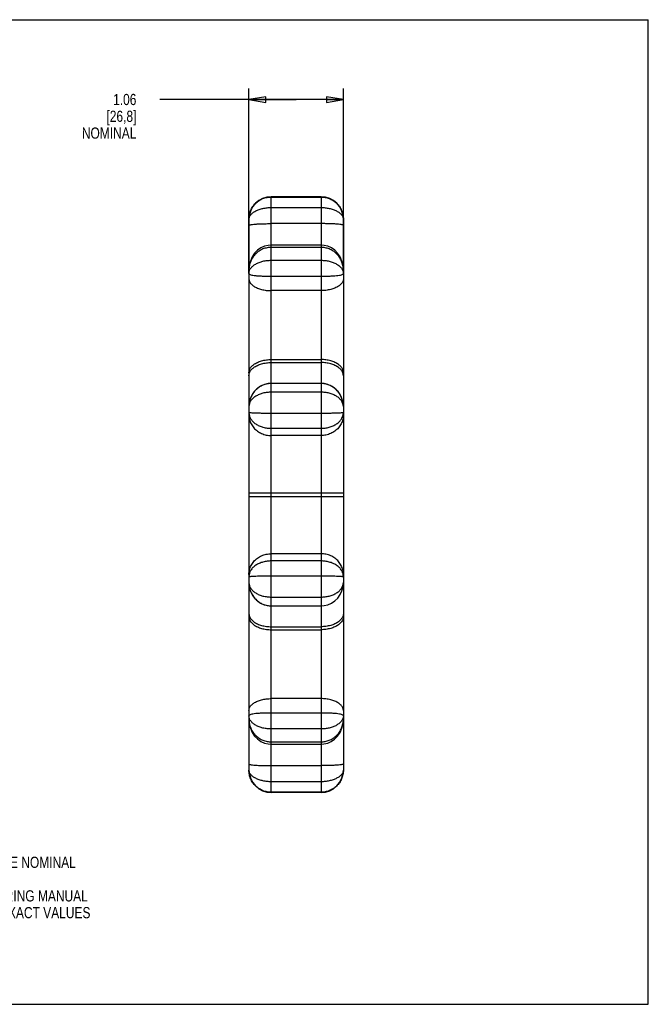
# Model space of a CAD drawing. Header units: inches. Extents: x 0 to 17, y 0 to 11.
# Tile 2 of 2: x 10 to 17, y 0 to 11. Entities that reach past the tile are written whole.
import ezdxf

# ---------------------------------------------------------------- set-up
doc = ezdxf.new("R2010")
doc.units = ezdxf.units.IN
doc.header["$LTSCALE"] = 0.935
doc.header["$MEASUREMENT"] = 0
doc.layers.get('0').update_dxf_attribs({"linetype": 'CONTINUOUS'})
doc.styles.get("Standard").update_dxf_attribs({"font": 'txt', "width": 0.8})
doc.dimstyles.new('DIMSTYLE_1', dxfattribs={"dimtxt": 0.125, "dimasz": 0.1875, "dimexe": 0.18, "dimexo": 0.0625, "dimgap": 0.09, "dimtad": 0, "dimtih": 1, "dimtoh": 1, "dimzin": 4, "dimdsep": 46, "dimtxsty": 'STANDARD', "dimblk": 'CLOSED', "dimblk1": 'CLOSED', "dimblk2": 'CLOSED', "dimcen": 0.09, "dimadec": 0, "dimazin": 0, "dimtp": 0.01, "dimtm": 0.01, "dimtfac": 1, "dimtofl": 0, "dimtmove": 0, "dimatfit": 3, "dimldrblk": 'CLOSED', "dimfxl": 1, "dimtolj": 1, "dimtzin": 4, "dimarcsym": 0})

# ---------------------------------------------------------------- blocks, each defined once
blk = doc.blocks.new('_CLOSED')
at = {"color": 0, "linetype": 'BYBLOCK'}
for p, q in [((0, 0), (-1, 0.167)), ((-1, 0.167), (-1, -0.167)), ((-1, -0.167), (0, 0)), ((-1, 0), (0, 0))]:
    blk.add_line(p, q, dxfattribs=at)
blk = doc.blocks.new('*D2')
at = {"color": 3, "linetype": 'CONTINUOUS'}
for p, q in [((12.539, 8.167), (12.539, 10.233)), ((13.594, 8.167), (13.594, 10.233)), ((13.066, 10.108), (11.544, 10.108)), ((12.539, 10.108), (13.066, 10.108)), ((13.594, 10.108), (13.066, 10.108))]:
    blk.add_line(p, q, dxfattribs=at)
at = {"color": 3, "linetype": 'CONTINUOUS', "xscale": 0.1875, "yscale": 0.1875, "zscale": 0.1875, "rotation": 180}
blk.add_blockref('_CLOSED', (12.539, 10.108), dxfattribs=at)
at = {"color": 3, "linetype": 'CONTINUOUS', "xscale": 0.1875, "yscale": 0.1875, "zscale": 0.1875}
blk.add_blockref('_CLOSED', (13.594, 10.108), dxfattribs=at)
at = {"color": 3, "linetype": 'CONTINUOUS', "insert": (11.282, 10.171), "char_height": 0.125, "width": 0.7, "attachment_point": 3, "line_spacing_factor": 0.9}
blk.add_mtext('1.06\\P[26,8]\\PNOMINAL', dxfattribs=at)

msp = doc.modelspace()

# ---------------------------------------------------------------- linework, layer by layer
at = {"color": 7, "linetype": 'CONTINUOUS'}
for p, q in [((0, 11), (17, 11)), ((17, 0), (17, 11)), ((12.789, 2.366), (12.789, 9.022)), ((13.344, 9.022), (12.789, 9.022)), ((13.344, 9.022), (13.344, 2.366)), ((12.789, 9.019), (13.344, 9.019)), ((12.789, 8.902), (13.344, 8.902)), ((12.539, 8.771), (12.539, 2.617)), ((13.344, 8.722), (12.789, 8.722)), ((13.594, 8.772), (13.594, 2.617)), ((13.344, 8.482), (12.789, 8.482)), ((13.344, 8.456), (12.789, 8.456)), ((12.789, 8.312), (13.344, 8.312)), ((12.789, 8.134), (13.344, 8.134)), ((13.344, 7.973), (12.789, 7.973)), ((12.789, 7.203), (13.344, 7.203)), ((12.789, 7.17), (13.344, 7.17)), ((13.344, 6.937), (12.789, 6.937)), ((13.344, 6.838), (12.789, 6.838)), ((12.539, 6.613), (12.539, 6.613)), ((12.789, 6.605), (13.344, 6.605)), ((12.789, 6.435), (13.344, 6.435)), ((13.344, 6.354), (12.789, 6.354)), ((12.539, 5.715), (13.594, 5.715)), ((12.539, 5.673), (13.594, 5.673)), ((13.344, 5.034), (12.789, 5.034)), ((13.344, 4.953), (12.789, 4.953)), ((13.344, 4.783), (12.789, 4.783)), ((13.594, 4.775), (13.594, 4.775)), ((12.789, 4.55), (13.344, 4.55)), ((12.789, 4.451), (13.344, 4.451)), ((12.789, 4.218), (13.344, 4.218)), ((12.789, 4.185), (13.344, 4.185)), ((13.344, 3.415), (12.789, 3.415)), ((13.344, 3.254), (12.789, 3.254)), ((13.344, 3.076), (12.789, 3.076)), ((12.789, 2.932), (13.344, 2.932)), ((12.789, 2.906), (13.344, 2.906)), ((13.344, 2.666), (12.789, 2.666)), ((13.344, 2.486), (12.789, 2.486)), ((13.344, 2.369), (12.789, 2.369)), ((13.344, 2.366), (12.789, 2.366)), ((0, 0), (17, 0))]:
    msp.add_line(p, q, dxfattribs=at)
for points in [[(12.789, 8.482), (12.755, 8.479), (12.713, 8.469), (12.673, 8.451), (12.636, 8.425), (12.603, 8.391), (12.576, 8.351), (12.555, 8.304), (12.542, 8.252), (12.539, 8.203)], [(13.594, 8.203), (13.59, 8.252), (13.577, 8.304), (13.557, 8.35), (13.53, 8.391), (13.497, 8.425), (13.46, 8.451), (13.42, 8.469), (13.378, 8.479), (13.344, 8.482)], [(12.789, 6.937), (12.753, 6.934), (12.711, 6.924), (12.67, 6.906), (12.633, 6.881), (12.601, 6.849), (12.574, 6.811), (12.554, 6.768), (12.542, 6.721), (12.539, 6.678)], [(13.594, 6.678), (13.59, 6.72), (13.578, 6.767), (13.559, 6.811), (13.532, 6.849), (13.5, 6.881), (13.463, 6.906), (13.422, 6.924), (13.38, 6.934), (13.344, 6.937)], [(12.539, 4.71), (12.542, 4.668), (12.554, 4.621), (12.574, 4.577), (12.6, 4.539), (12.633, 4.508), (12.67, 4.482), (12.71, 4.464), (12.753, 4.454), (12.789, 4.451)], [(13.344, 4.451), (13.379, 4.454), (13.422, 4.464), (13.462, 4.482), (13.499, 4.507), (13.532, 4.539), (13.558, 4.577), (13.578, 4.62), (13.59, 4.667), (13.594, 4.712)], [(12.539, 3.185), (12.542, 3.136), (12.555, 3.085), (12.575, 3.038), (12.603, 2.997), (12.636, 2.964), (12.673, 2.937), (12.712, 2.919), (12.754, 2.909), (12.789, 2.906)], [(13.344, 2.906), (13.377, 2.909), (13.419, 2.919), (13.459, 2.937), (13.496, 2.963), (13.529, 2.997), (13.557, 3.037), (13.577, 3.084), (13.59, 3.136), (13.594, 3.185)]]:
    msp.add_lwpolyline(points, dxfattribs=at)
for centre, radius, start, end in [((12.789, 8.772), 0.25, 90, 180), ((13.344, 8.772), 0.25, 360, 90), ((12.64, 6.677), 0.101, 179.5242, 179.9697), ((13.492, 6.677), 0.102, 0.0477, 0.5012), ((13.455, 4.775), 0.139, 0.0436, 11.4909), ((12.64, 4.711), 0.102, 180.0477, 180.5012), ((13.492, 4.711), 0.101, 359.7317, 359.9698), ((12.789, 2.616), 0.25, 180, 270), ((13.344, 2.616), 0.25, 270, 0)]:
    msp.add_arc(centre, radius, start, end, dxfattribs=at)
for points, knots in [([(12.539, 8.772), (12.539, 8.788), (12.542, 8.822), (12.557, 8.87), (12.581, 8.913), (12.614, 8.951), (12.652, 8.981), (12.695, 9.003), (12.741, 9.016), (12.773, 9.019), (12.789, 9.019)], [0, 0, 0, 0, 0.128805, 0.256823, 0.383775, 0.509279, 0.633686, 0.757008, 0.879047, 1, 1, 1, 1]), ([(13.344, 9.019), (13.359, 9.019), (13.391, 9.016), (13.437, 9.003), (13.48, 8.981), (13.519, 8.951), (13.551, 8.913), (13.575, 8.87), (13.59, 8.822), (13.594, 8.788), (13.594, 8.772)], [0, 0, 0, 0, 0.120953, 0.242992, 0.366313, 0.49072, 0.616224, 0.743176, 0.871193, 1, 1, 1, 1]), ([(12.539, 8.772), (12.539, 8.78), (12.543, 8.798), (12.559, 8.823), (12.583, 8.845), (12.616, 8.865), (12.654, 8.881), (12.696, 8.893), (12.742, 8.9), (12.773, 8.902), (12.789, 8.902)], [0, 0, 0, 0, 0.082629, 0.176603, 0.285596, 0.409388, 0.546156, 0.69274, 0.845205, 1, 1, 1, 1]), ([(13.344, 8.902), (13.359, 8.902), (13.391, 8.9), (13.436, 8.893), (13.479, 8.881), (13.517, 8.865), (13.549, 8.845), (13.574, 8.823), (13.59, 8.798), (13.594, 8.78), (13.594, 8.771)], [0, 0, 0, 0, 0.154773, 0.307218, 0.45378, 0.59053, 0.714304, 0.823282, 0.917243, 1, 1, 1, 1]), ([(12.539, 8.704), (12.539, 8.706), (12.55, 8.709), (12.566, 8.712), (12.597, 8.715), (12.635, 8.718), (12.682, 8.72), (12.734, 8.721), (12.77, 8.722), (12.789, 8.722)], [0, 0, 0, 0, 0.029579, 0.104524, 0.223525, 0.381056, 0.569393, 0.77919, 1, 1, 1, 1]), ([(13.594, 8.704), (13.594, 8.706), (13.582, 8.709), (13.566, 8.712), (13.536, 8.715), (13.497, 8.718), (13.45, 8.72), (13.398, 8.721), (13.362, 8.722), (13.344, 8.722)], [0, 0, 0, 0, 0.029579, 0.104524, 0.223525, 0.381056, 0.569393, 0.77919, 1, 1, 1, 1]), ([(12.789, 8.456), (12.773, 8.456), (12.741, 8.453), (12.695, 8.44), (12.652, 8.417), (12.614, 8.386), (12.581, 8.348), (12.557, 8.303), (12.542, 8.255), (12.539, 8.22), (12.539, 8.203)], [0, 0, 0, 0, 0.119776, 0.240821, 0.363501, 0.487721, 0.613527, 0.741188, 0.870206, 1, 1, 1, 1]), ([(13.594, 8.203), (13.594, 8.22), (13.59, 8.255), (13.575, 8.303), (13.551, 8.348), (13.519, 8.386), (13.48, 8.417), (13.437, 8.44), (13.391, 8.453), (13.359, 8.456), (13.344, 8.456)], [0, 0, 0, 0, 0.129855, 0.258864, 0.386516, 0.512314, 0.636524, 0.759196, 0.880232, 1, 1, 1, 1]), ([(12.544, 8.194), (12.547, 8.204), (12.558, 8.224), (12.583, 8.25), (12.615, 8.272), (12.653, 8.29), (12.696, 8.303), (12.742, 8.311), (12.773, 8.312), (12.789, 8.312)], [0, 0, 0, 0, 0.112345, 0.235576, 0.3709, 0.51785, 0.67403, 0.835889, 1, 1, 1, 1]), ([(13.344, 8.312), (13.359, 8.312), (13.391, 8.311), (13.436, 8.303), (13.479, 8.29), (13.517, 8.272), (13.549, 8.25), (13.574, 8.224), (13.585, 8.204), (13.589, 8.194)], [0, 0, 0, 0, 0.164111, 0.32597, 0.48215, 0.6291, 0.764424, 0.887655, 1, 1, 1, 1]), ([(12.539, 8.164), (12.539, 8.161), (12.546, 8.154), (12.561, 8.149), (12.585, 8.144), (12.617, 8.14), (12.655, 8.137), (12.697, 8.136), (12.742, 8.135), (12.773, 8.134), (12.789, 8.134)], [0, 0, 0, 0, 0.036335, 0.100195, 0.196318, 0.321462, 0.470768, 0.638124, 0.816655, 1, 1, 1, 1]), ([(13.344, 8.134), (13.359, 8.134), (13.39, 8.135), (13.436, 8.136), (13.478, 8.137), (13.516, 8.14), (13.547, 8.144), (13.571, 8.149), (13.587, 8.154), (13.594, 8.161), (13.594, 8.164)], [0, 0, 0, 0, 0.183335, 0.361858, 0.529204, 0.678503, 0.80364, 0.899758, 0.963615, 1, 1, 1, 1]), ([(12.539, 8.105), (12.539, 8.095), (12.544, 8.074), (12.563, 8.045), (12.594, 8.02), (12.634, 8), (12.681, 7.985), (12.734, 7.975), (12.77, 7.973), (12.789, 7.973)], [0, 0, 0, 0, 0.097917, 0.207058, 0.333942, 0.479961, 0.642884, 0.818188, 1, 1, 1, 1]), ([(13.594, 8.105), (13.594, 8.095), (13.589, 8.074), (13.569, 8.045), (13.538, 8.02), (13.498, 8), (13.451, 7.985), (13.399, 7.975), (13.362, 7.973), (13.344, 7.973)], [0, 0, 0, 0, 0.097917, 0.207058, 0.333942, 0.479961, 0.642884, 0.818188, 1, 1, 1, 1]), ([(12.539, 7.056), (12.539, 7.068), (12.543, 7.091), (12.563, 7.123), (12.594, 7.15), (12.634, 7.173), (12.681, 7.19), (12.734, 7.201), (12.77, 7.203), (12.789, 7.203)], [0, 0, 0, 0, 0.105237, 0.219488, 0.348402, 0.493539, 0.65326, 0.823777, 1, 1, 1, 1]), ([(12.539, 7.023), (12.539, 7.034), (12.543, 7.057), (12.563, 7.089), (12.594, 7.117), (12.634, 7.14), (12.681, 7.157), (12.734, 7.167), (12.77, 7.17), (12.789, 7.17)], [0, 0, 0, 0, 0.105237, 0.219488, 0.348402, 0.493539, 0.65326, 0.823777, 1, 1, 1, 1]), ([(13.594, 7.056), (13.594, 7.068), (13.589, 7.091), (13.569, 7.123), (13.539, 7.15), (13.499, 7.173), (13.451, 7.19), (13.399, 7.201), (13.362, 7.203), (13.344, 7.203)], [0, 0, 0, 0, 0.105237, 0.219488, 0.348402, 0.493539, 0.65326, 0.823777, 1, 1, 1, 1]), ([(13.594, 7.023), (13.594, 7.034), (13.589, 7.057), (13.569, 7.089), (13.539, 7.117), (13.499, 7.14), (13.451, 7.157), (13.399, 7.167), (13.362, 7.17), (13.344, 7.17)], [0, 0, 0, 0, 0.105237, 0.219488, 0.348402, 0.493539, 0.65326, 0.823777, 1, 1, 1, 1]), ([(12.789, 6.936), (12.773, 6.936), (12.741, 6.933), (12.695, 6.919), (12.652, 6.896), (12.613, 6.864), (12.581, 6.825), (12.557, 6.78), (12.542, 6.73), (12.539, 6.695), (12.539, 6.678)], [0, 0, 0, 0, 0.118506, 0.23843, 0.360309, 0.484227, 0.610374, 0.739112, 0.869885, 1, 1, 1, 1]), ([(13.594, 6.678), (13.594, 6.695), (13.59, 6.73), (13.575, 6.78), (13.551, 6.825), (13.519, 6.864), (13.481, 6.896), (13.437, 6.919), (13.391, 6.933), (13.359, 6.936), (13.344, 6.936)], [0, 0, 0, 0, 0.130076, 0.260854, 0.389599, 0.515751, 0.639675, 0.761559, 0.881489, 1, 1, 1, 1]), ([(12.789, 6.838), (12.773, 6.838), (12.742, 6.836), (12.696, 6.828), (12.653, 6.814), (12.615, 6.794), (12.583, 6.77), (12.558, 6.742), (12.542, 6.711), (12.539, 6.688), (12.539, 6.678)], [0, 0, 0, 0, 0.144737, 0.287878, 0.4268, 0.558715, 0.681819, 0.795791, 0.901577, 1, 1, 1, 1]), ([(13.594, 6.678), (13.594, 6.688), (13.59, 6.711), (13.574, 6.742), (13.55, 6.77), (13.517, 6.794), (13.479, 6.814), (13.436, 6.828), (13.391, 6.836), (13.359, 6.838), (13.344, 6.838)], [0, 0, 0, 0, 0.098371, 0.204164, 0.318143, 0.441253, 0.573176, 0.712106, 0.855255, 1, 1, 1, 1]), ([(12.539, 6.613), (12.539, 6.601), (12.542, 6.575), (12.558, 6.54), (12.582, 6.508), (12.615, 6.482), (12.653, 6.461), (12.696, 6.446), (12.742, 6.437), (12.773, 6.435), (12.789, 6.435)], [0, 0, 0, 0, 0.110688, 0.222607, 0.338836, 0.46091, 0.589498, 0.723624, 0.861178, 1, 1, 1, 1]), ([(12.539, 6.613), (12.539, 6.612), (12.549, 6.612), (12.561, 6.609), (12.586, 6.609), (12.617, 6.607), (12.655, 6.606), (12.697, 6.606), (12.742, 6.605), (12.773, 6.605), (12.789, 6.605)], [0, 0, 0, 0, 0.02126, 0.081566, 0.177981, 0.305326, 0.457938, 0.629271, 0.812151, 1, 1, 1, 1]), ([(13.344, 6.605), (13.359, 6.605), (13.39, 6.605), (13.436, 6.606), (13.478, 6.606), (13.516, 6.607), (13.546, 6.609), (13.572, 6.609), (13.583, 6.612), (13.594, 6.612), (13.594, 6.613)], [0, 0, 0, 0, 0.187847, 0.370726, 0.542057, 0.694668, 0.822011, 0.918425, 0.97873, 1, 1, 1, 1]), ([(13.344, 6.435), (13.359, 6.435), (13.391, 6.437), (13.436, 6.446), (13.479, 6.461), (13.518, 6.482), (13.55, 6.508), (13.575, 6.54), (13.59, 6.575), (13.594, 6.601), (13.594, 6.613)], [0, 0, 0, 0, 0.138794, 0.27632, 0.41042, 0.538981, 0.66103, 0.777236, 0.889132, 1, 1, 1, 1]), ([(12.539, 6.585), (12.539, 6.568), (12.543, 6.533), (12.562, 6.484), (12.592, 6.439), (12.632, 6.403), (12.68, 6.375), (12.733, 6.358), (12.77, 6.354), (12.789, 6.354)], [0, 0, 0, 0, 0.137473, 0.27604, 0.416556, 0.559466, 0.704729, 0.851853, 1, 1, 1, 1]), ([(13.594, 6.585), (13.594, 6.568), (13.589, 6.533), (13.571, 6.484), (13.541, 6.439), (13.501, 6.403), (13.453, 6.375), (13.4, 6.358), (13.362, 6.354), (13.344, 6.354)], [0, 0, 0, 0, 0.137473, 0.27604, 0.416556, 0.559466, 0.704729, 0.851853, 1, 1, 1, 1]), ([(12.539, 4.803), (12.539, 4.82), (12.543, 4.855), (12.562, 4.904), (12.592, 4.949), (12.632, 4.986), (12.68, 5.013), (12.733, 5.03), (12.77, 5.034), (12.789, 5.034)], [0, 0, 0, 0, 0.137473, 0.27604, 0.416556, 0.559466, 0.704729, 0.851853, 1, 1, 1, 1]), ([(12.789, 4.953), (12.773, 4.953), (12.742, 4.951), (12.696, 4.942), (12.653, 4.927), (12.615, 4.906), (12.582, 4.88), (12.558, 4.848), (12.542, 4.813), (12.539, 4.787), (12.539, 4.775)], [0, 0, 0, 0, 0.138822, 0.276376, 0.410502, 0.53909, 0.661164, 0.777393, 0.889312, 1, 1, 1, 1]), ([(13.594, 4.803), (13.594, 4.82), (13.589, 4.855), (13.571, 4.904), (13.541, 4.949), (13.501, 4.986), (13.453, 5.013), (13.4, 5.03), (13.362, 5.034), (13.344, 5.034)], [0, 0, 0, 0, 0.137473, 0.27604, 0.416556, 0.559466, 0.704729, 0.851853, 1, 1, 1, 1]), ([(13.591, 4.802), (13.59, 4.806), (13.587, 4.821), (13.575, 4.848), (13.55, 4.88), (13.518, 4.906), (13.479, 4.927), (13.436, 4.942), (13.391, 4.951), (13.359, 4.953), (13.344, 4.953)], [0, 0, 0, 0, 0.031675, 0.153537, 0.280093, 0.413013, 0.553025, 0.699069, 0.848843, 1, 1, 1, 1]), ([(12.789, 4.783), (12.773, 4.783), (12.742, 4.783), (12.697, 4.782), (12.655, 4.782), (12.617, 4.781), (12.586, 4.779), (12.561, 4.779), (12.549, 4.776), (12.539, 4.777), (12.539, 4.775)], [0, 0, 0, 0, 0.187847, 0.370726, 0.542057, 0.694668, 0.822011, 0.918425, 0.97873, 1, 1, 1, 1]), ([(13.594, 4.775), (13.594, 4.777), (13.583, 4.776), (13.572, 4.779), (13.546, 4.779), (13.516, 4.781), (13.478, 4.782), (13.436, 4.782), (13.39, 4.783), (13.359, 4.783), (13.344, 4.783)], [0, 0, 0, 0, 0.02126, 0.081566, 0.177981, 0.305326, 0.457938, 0.629271, 0.812151, 1, 1, 1, 1]), ([(12.539, 4.71), (12.539, 4.693), (12.542, 4.658), (12.557, 4.609), (12.581, 4.563), (12.613, 4.524), (12.652, 4.492), (12.695, 4.469), (12.741, 4.455), (12.773, 4.452), (12.789, 4.452)], [0, 0, 0, 0, 0.130076, 0.260854, 0.389599, 0.515751, 0.639675, 0.761559, 0.881489, 1, 1, 1, 1]), ([(12.539, 4.71), (12.539, 4.7), (12.542, 4.678), (12.558, 4.646), (12.583, 4.618), (12.615, 4.594), (12.653, 4.574), (12.696, 4.56), (12.742, 4.552), (12.773, 4.55), (12.789, 4.55)], [0, 0, 0, 0, 0.098371, 0.204164, 0.318143, 0.441253, 0.573176, 0.712106, 0.855255, 1, 1, 1, 1]), ([(13.344, 4.55), (13.359, 4.55), (13.391, 4.552), (13.436, 4.56), (13.479, 4.574), (13.517, 4.594), (13.55, 4.618), (13.574, 4.646), (13.59, 4.678), (13.594, 4.7), (13.594, 4.711)], [0, 0, 0, 0, 0.144574, 0.287553, 0.426318, 0.558085, 0.68105, 0.794894, 0.900561, 1, 1, 1, 1]), ([(12.539, 4.365), (12.539, 4.354), (12.543, 4.331), (12.563, 4.299), (12.594, 4.271), (12.634, 4.248), (12.681, 4.231), (12.734, 4.221), (12.77, 4.218), (12.789, 4.218)], [0, 0, 0, 0, 0.105237, 0.219488, 0.348402, 0.493539, 0.65326, 0.823777, 1, 1, 1, 1]), ([(12.539, 4.332), (12.539, 4.321), (12.543, 4.297), (12.563, 4.265), (12.594, 4.238), (12.634, 4.215), (12.681, 4.198), (12.734, 4.187), (12.77, 4.185), (12.789, 4.185)], [0, 0, 0, 0, 0.105237, 0.219488, 0.348402, 0.493539, 0.65326, 0.823777, 1, 1, 1, 1]), ([(13.594, 4.365), (13.594, 4.354), (13.589, 4.331), (13.569, 4.299), (13.539, 4.271), (13.499, 4.248), (13.451, 4.231), (13.399, 4.221), (13.362, 4.218), (13.344, 4.218)], [0, 0, 0, 0, 0.105237, 0.219488, 0.348402, 0.493539, 0.65326, 0.823777, 1, 1, 1, 1]), ([(13.594, 4.332), (13.594, 4.321), (13.589, 4.297), (13.569, 4.265), (13.539, 4.238), (13.499, 4.215), (13.451, 4.198), (13.399, 4.187), (13.362, 4.185), (13.344, 4.185)], [0, 0, 0, 0, 0.105237, 0.219488, 0.348402, 0.493539, 0.65326, 0.823777, 1, 1, 1, 1]), ([(12.539, 3.283), (12.539, 3.293), (12.544, 3.314), (12.563, 3.343), (12.594, 3.368), (12.634, 3.388), (12.681, 3.403), (12.734, 3.413), (12.77, 3.415), (12.789, 3.415)], [0, 0, 0, 0, 0.097917, 0.207058, 0.333942, 0.479961, 0.642884, 0.818188, 1, 1, 1, 1]), ([(13.594, 3.283), (13.594, 3.293), (13.589, 3.314), (13.569, 3.343), (13.538, 3.368), (13.498, 3.388), (13.451, 3.403), (13.399, 3.413), (13.362, 3.415), (13.344, 3.415)], [0, 0, 0, 0, 0.097917, 0.207058, 0.333942, 0.479961, 0.642884, 0.818188, 1, 1, 1, 1]), ([(12.789, 3.254), (12.773, 3.254), (12.742, 3.253), (12.697, 3.252), (12.655, 3.251), (12.617, 3.248), (12.585, 3.244), (12.561, 3.239), (12.546, 3.234), (12.539, 3.227), (12.539, 3.224)], [0, 0, 0, 0, 0.183345, 0.361876, 0.529232, 0.678538, 0.803682, 0.899805, 0.963665, 1, 1, 1, 1]), ([(12.789, 3.076), (12.773, 3.076), (12.742, 3.078), (12.696, 3.085), (12.653, 3.098), (12.615, 3.116), (12.583, 3.138), (12.558, 3.164), (12.547, 3.184), (12.544, 3.194)], [0, 0, 0, 0, 0.164111, 0.32597, 0.48215, 0.6291, 0.764424, 0.887655, 1, 1, 1, 1]), ([(13.594, 3.224), (13.594, 3.227), (13.587, 3.234), (13.571, 3.239), (13.547, 3.244), (13.516, 3.248), (13.478, 3.251), (13.436, 3.252), (13.39, 3.253), (13.359, 3.254), (13.344, 3.254)], [0, 0, 0, 0, 0.036335, 0.100195, 0.196318, 0.321462, 0.470768, 0.638124, 0.816655, 1, 1, 1, 1]), ([(13.589, 3.194), (13.585, 3.184), (13.574, 3.164), (13.549, 3.138), (13.517, 3.116), (13.479, 3.098), (13.436, 3.085), (13.391, 3.078), (13.359, 3.076), (13.344, 3.076)], [0, 0, 0, 0, 0.112345, 0.235576, 0.3709, 0.51785, 0.67403, 0.835889, 1, 1, 1, 1]), ([(12.539, 3.185), (12.539, 3.168), (12.542, 3.133), (12.557, 3.085), (12.581, 3.04), (12.614, 3.002), (12.652, 2.971), (12.695, 2.948), (12.741, 2.935), (12.773, 2.932), (12.789, 2.932)], [0, 0, 0, 0, 0.129855, 0.258864, 0.386516, 0.512314, 0.636524, 0.759196, 0.880232, 1, 1, 1, 1]), ([(13.344, 2.932), (13.359, 2.932), (13.391, 2.935), (13.437, 2.948), (13.48, 2.971), (13.519, 3.002), (13.551, 3.04), (13.575, 3.085), (13.59, 3.133), (13.594, 3.168), (13.594, 3.185)], [0, 0, 0, 0, 0.119776, 0.240821, 0.363501, 0.487721, 0.613527, 0.741188, 0.870206, 1, 1, 1, 1]), ([(12.539, 2.684), (12.539, 2.682), (12.55, 2.679), (12.566, 2.676), (12.597, 2.673), (12.635, 2.67), (12.682, 2.668), (12.734, 2.667), (12.77, 2.666), (12.789, 2.666)], [0, 0, 0, 0, 0.029579, 0.104524, 0.223525, 0.381056, 0.569393, 0.77919, 1, 1, 1, 1]), ([(13.594, 2.684), (13.594, 2.682), (13.582, 2.679), (13.566, 2.676), (13.536, 2.673), (13.497, 2.67), (13.45, 2.668), (13.398, 2.667), (13.362, 2.666), (13.344, 2.666)], [0, 0, 0, 0, 0.029579, 0.104524, 0.223525, 0.381056, 0.569393, 0.77919, 1, 1, 1, 1]), ([(12.789, 2.369), (12.773, 2.369), (12.741, 2.372), (12.695, 2.385), (12.652, 2.407), (12.614, 2.437), (12.581, 2.475), (12.557, 2.518), (12.542, 2.566), (12.539, 2.6), (12.539, 2.617)], [0, 0, 0, 0, 0.120953, 0.242992, 0.366313, 0.49072, 0.616224, 0.743176, 0.871193, 1, 1, 1, 1]), ([(12.789, 2.486), (12.773, 2.486), (12.742, 2.488), (12.696, 2.495), (12.654, 2.507), (12.616, 2.523), (12.583, 2.543), (12.559, 2.566), (12.543, 2.59), (12.539, 2.608), (12.539, 2.617)], [0, 0, 0, 0, 0.154795, 0.30726, 0.453844, 0.590612, 0.714404, 0.823397, 0.917371, 1, 1, 1, 1]), ([(13.594, 2.617), (13.594, 2.6), (13.59, 2.566), (13.575, 2.518), (13.551, 2.475), (13.519, 2.437), (13.48, 2.407), (13.437, 2.385), (13.391, 2.372), (13.359, 2.369), (13.344, 2.369)], [0, 0, 0, 0, 0.128805, 0.256823, 0.383775, 0.509279, 0.633686, 0.757008, 0.879047, 1, 1, 1, 1]), ([(13.594, 2.617), (13.594, 2.608), (13.59, 2.59), (13.574, 2.566), (13.549, 2.543), (13.517, 2.523), (13.479, 2.507), (13.436, 2.495), (13.391, 2.488), (13.359, 2.486), (13.344, 2.486)], [0, 0, 0, 0, 0.082629, 0.176603, 0.285596, 0.409388, 0.546156, 0.69274, 0.845205, 1, 1, 1, 1])]:
    msp.add_open_spline(points, degree=3, knots=knots, dxfattribs=at)
for points in [[(12.539, 8.164), (12.539, 8.174), (12.541, 8.185), (12.544, 8.194)], [(13.589, 8.194), (13.592, 8.185), (13.594, 8.174), (13.594, 8.164)], [(12.544, 3.194), (12.541, 3.204), (12.539, 3.214), (12.539, 3.224)], [(13.594, 3.224), (13.594, 3.214), (13.592, 3.204), (13.589, 3.194)]]:
    msp.add_open_spline(points, degree=3, dxfattribs=at)

# ---------------------------------------------------------------- texts
at = {"color": 3, "linetype": 'CONTINUOUS', "insert": (7.975, 1.649), "char_height": 0.125, "width": 3.5, "attachment_point": 1, "line_spacing_factor": 0.9}
msp.add_mtext('ALL DIMENSIONS SHOWN ARE NOMINAL\\PAND FOR REFERENCE ONLY.\\PPLEASE CONSULT ENGINEERING MANUAL\\POR CONTACT INTRALOX IF EXACT VALUES\\PARE REQUIRED. ', dxfattribs=at)

# ---------------------------------------------------------------- dimensions: what is measured, and where the dimension line sits
at = {"color": 3, "linetype": 'CONTINUOUS'}
dim = msp.add_linear_dim(base=(13.593716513, 10.108200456), p1=(12.538716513, 8.167419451), p2=(13.593716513, 8.167419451), text='<>\\PNOMINAL', dimstyle='DIMSTYLE_1', dxfattribs=at)
dim.commit()
dim.dimension.update_dxf_attribs({"geometry": '*D2', "text_midpoint": (10.731776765, 9.920700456), "dimtype": 160})

doc.saveas('drawing.dxf')
